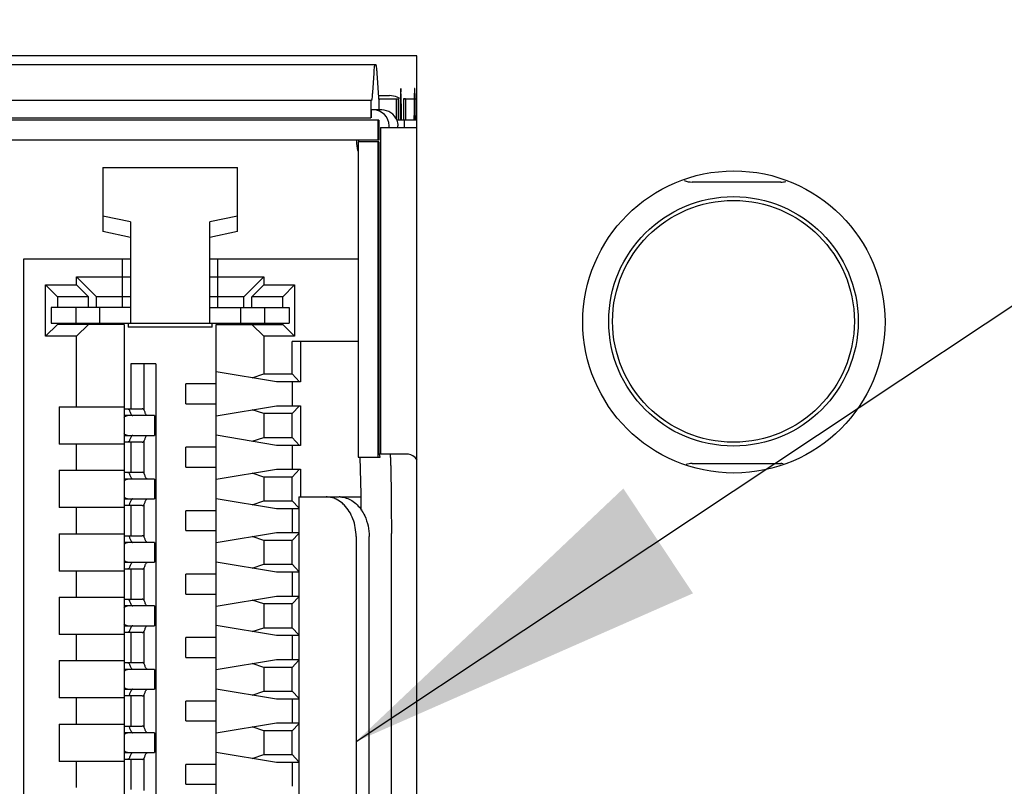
# Model space of a CAD drawing. Header units: inches. Extents: x 0.2 to 16.8, y 0.2 to 10.8.
# Tile 8 of 22: x 8.304 to 8.793, y 4.921 to 5.302. Entities that reach past the tile are written whole.
import ezdxf

# ---------------------------------------------------------------- set-up
doc = ezdxf.new("R2010")
doc.units = ezdxf.units.IN
doc.header["$LTSCALE"] = 0.935
doc.header["$MEASUREMENT"] = 0
doc.layers.get('0').update_dxf_attribs({"linetype": 'CONTINUOUS'})
doc.layers.add('DETAIL', color=7, linetype='CONTINUOUS')
doc.layers.add('DIMENSIONS', color=7, linetype='CONTINUOUS')
doc.styles.get("Standard").update_dxf_attribs({"font": 'txt', "width": 0.8})
doc.dimstyles.new('DIMSTYLE_1', dxfattribs={"dimtxt": 0.125, "dimasz": 0.18, "dimexe": 0.125, "dimexo": 0.0625, "dimgap": 0.03125, "dimtad": 0, "dimtih": 1, "dimtoh": 1, "dimdec": 3, "dimzin": 4, "dimdsep": 46, "dimtxsty": 'STANDARD', "dimblk": '_FILLED', "dimblk1": '_FILLED', "dimblk2": '_FILLED', "dimcen": 0.09, "dimadec": 0, "dimazin": 0, "dimtp": 0.001, "dimtm": 0.001, "dimtfac": 1, "dimtdec": 3, "dimtofl": 0, "dimtmove": 0, "dimatfit": 3, "dimldrblk": '_FILLED', "dimfxl": 1, "dimtolj": 1, "dimtzin": 4, "dimarcsym": 0})
doc.dimstyles.get("Standard").update_dxf_attribs({"dimtxt": 0.125, "dimasz": 0.18, "dimexe": 0.125, "dimexo": 0.0625, "dimgap": 0.09, "dimtad": 0, "dimtih": 1, "dimtoh": 1, "dimdec": 3, "dimzin": 4, "dimdsep": 46, "dimtxsty": 'STANDARD', "dimblk": '_FILLED', "dimblk1": '_FILLED', "dimblk2": '_FILLED', "dimcen": 0.09, "dimadec": 0, "dimazin": 0, "dimtol": 1, "dimtp": 0.01, "dimtm": 0.01, "dimtfac": 1, "dimtdec": 3, "dimtofl": 0, "dimtmove": 0, "dimatfit": 3, "dimldrblk": '_FILLED', "dimfxl": 1, "dimtolj": 1, "dimtzin": 4, "dimarcsym": 0})

# ---------------------------------------------------------------- blocks, each defined once
blk = doc.blocks.new('*D4')
at = {"layer": 'DIMENSIONS', "color": 2, "linetype": 'CONTINUOUS'}
blk.add_line((8.3719356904, 7.9206617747), (7.329683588, 7.9206617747), dxfattribs=at)
at = {"layer": 'DIMENSIONS', "color": 2, "linetype": 'CONTINUOUS', "insert": (7.267183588, 7.9831617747), "char_height": 0.125, "width": 1.425, "attachment_point": 3, "line_spacing_factor": 0.9}
blk.add_mtext('4.943{\\Ftxt.shx;\\W1.000000;\\H0.125000; }[125.55]', dxfattribs=at)
blk = doc.blocks.new('_FILLED')
at = {"color": 0, "linetype": 'BYBLOCK'}
blk.add_solid([(0, 0), (-1, 0.1736111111), (-1, -0.1736111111)], dxfattribs=at)

msp = doc.modelspace()

# ---------------------------------------------------------------- linework, layer by layer
at = {"color": 7, "linetype": 'CONTINUOUS'}
for p, q in [((8.5011356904, 5.283880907), (8.0917356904, 5.283880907)), ((8.5011356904, 4.662080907), (8.5011356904, 5.283880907)), ((8.4808160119, 5.2793206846), (8.1161530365, 5.2793201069)), ((8.4796379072, 5.2751607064), (8.4790193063, 5.2656625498)), ((8.4821489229, 5.2631631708), (8.4813673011, 5.2751626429)), ((8.4823089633, 5.2640366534), (8.4875250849, 5.2640366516)), ((8.4782920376, 5.2616372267), (8.1142558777, 5.2616373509)), ((8.4782920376, 5.2616372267), (8.4782920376, 5.2529758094)), ((8.4822154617, 5.2623633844), (8.4821489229, 5.2631631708)), ((8.4823089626, 5.2619560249), (8.4822154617, 5.2623633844)), ((8.48237285, 5.2621455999), (8.4822338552, 5.2623816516)), ((8.4823089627, 5.2624346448), (8.4918215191, 5.262435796)), ((8.48237285, 5.2621455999), (8.4823089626, 5.2619560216)), ((8.4823917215, 5.2569174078), (8.48237285, 5.2621455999)), ((8.4907908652, 5.2624346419), (8.4907908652, 5.252349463)), ((8.4918215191, 5.262435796), (8.4918215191, 5.2518058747)), ((8.494398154, 5.2624463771), (8.5012691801, 5.2624463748)), ((8.4954288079, 5.2624398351), (8.494398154, 5.2624386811)), ((8.494398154, 5.2624386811), (8.494398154, 5.2518087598)), ((8.4954288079, 5.2624398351), (8.4954288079, 5.2518099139)), ((8.4837074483, 5.2569179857), (8.478615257, 5.2569131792)), ((8.478615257, 5.2529761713), (8.478615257, 5.2569131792)), ((8.1142558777, 5.2529759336), (8.4782920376, 5.2529758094)), ((8.4821700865, 5.2517950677), (8.1294641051, 5.2517947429)), ((8.4817726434, 5.2517946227), (8.4817726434, 5.241952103)), ((8.4821700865, 5.2517950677), (8.4821700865, 5.241952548)), ((8.4872874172, 5.2482396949), (8.4872874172, 5.2490391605)), ((8.5011356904, 5.2518070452), (8.4910268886, 5.2518027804)), ((8.4915802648, 5.2482439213), (8.4915802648, 5.2490439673)), ((8.4948375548, 5.2518070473), (8.4948375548, 5.248240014)), ((8.4830277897, 5.2482393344), (8.5011356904, 5.2482404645)), ((8.4830277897, 5.2482393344), (8.4830277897, 5.0859423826)), ((8.4821700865, 5.241952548), (8.1294641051, 5.2419522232)), ((8.4821700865, 5.2411651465), (8.4719316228, 5.2411647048)), ((8.4719316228, 5.2411647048), (8.4719316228, 5.0844717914)), ((8.4723290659, 5.2411651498), (8.4723290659, 5.2419525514)), ((8.4817726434, 5.2411647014), (8.4817726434, 5.0844717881)), ((8.4821700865, 5.2411651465), (8.4821700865, 5.0859427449)), ((8.3451364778, 5.2283261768), (8.4120656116, 5.2283261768)), ((8.3451364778, 5.2283261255), (8.3451364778, 5.1965189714)), ((8.4120656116, 5.1965189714), (8.4120656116, 5.2283261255)), ((8.6817088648, 5.2211103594), (8.6377058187, 5.2211103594)), ((8.3589160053, 5.2014214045), (8.3451364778, 5.2042733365)), ((8.3589160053, 5.2014214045), (8.3589160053, 5.1510308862)), ((8.4120656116, 5.2042733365), (8.3982860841, 5.2014214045)), ((8.3982860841, 5.1510308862), (8.3982860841, 5.2014214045)), ((8.3589160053, 5.1936670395), (8.3451364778, 5.1965189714)), ((8.4120656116, 5.1965189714), (8.3982860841, 5.1936670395)), ((8.3589160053, 5.1829203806), (8.305766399, 5.1829200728)), ((8.305766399, 5.1829200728), (8.305766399, 4.7498492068)), ((8.3549789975, 5.1589045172), (8.3549789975, 5.1829200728)), ((8.4719316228, 5.1829200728), (8.3982860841, 5.1829203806)), ((8.4022230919, 5.1589045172), (8.4022230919, 5.1829200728)), ((8.3321443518, 5.1740618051), (8.3549789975, 5.1740618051)), ((8.3419868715, 5.1642194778), (8.3321443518, 5.1740618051)), ((8.3321443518, 5.1701247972), (8.3321443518, 5.1740618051)), ((8.3589160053, 5.1738652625), (8.3549789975, 5.1738652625)), ((8.4022230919, 5.1738652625), (8.3982860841, 5.1738652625)), ((8.4022230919, 5.1740618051), (8.4250577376, 5.1740618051)), ((8.4250577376, 5.1740618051), (8.4152152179, 5.1642194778)), ((8.4250577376, 5.1740618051), (8.4250577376, 5.1701247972)), ((8.3167900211, 5.1701247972), (8.3321443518, 5.1701247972)), ((8.3226955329, 5.1642194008), (8.3167900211, 5.1701247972)), ((8.3167900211, 5.1445342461), (8.3167900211, 5.1701247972)), ((8.3321443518, 5.1701247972), (8.3380498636, 5.1642194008)), ((8.4191522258, 5.1642194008), (8.4250577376, 5.1701247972)), ((8.4250577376, 5.1701247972), (8.4404120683, 5.1701247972)), ((8.4345065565, 5.1642194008), (8.4404120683, 5.1701247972)), ((8.4404120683, 5.1701247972), (8.4404120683, 5.1445342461)), ((8.3380498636, 5.1642194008), (8.3226955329, 5.1642194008)), ((8.3226955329, 5.1642194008), (8.3226955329, 5.1589044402)), ((8.3380498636, 5.1589044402), (8.3380498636, 5.1642194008)), ((8.3589160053, 5.1642198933), (8.3419868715, 5.1642194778)), ((8.3419868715, 5.1589045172), (8.3419868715, 5.1642194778)), ((8.4152152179, 5.1642194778), (8.3982860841, 5.1642198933)), ((8.4152152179, 5.1589045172), (8.4152152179, 5.1642194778)), ((8.4345065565, 5.1642194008), (8.4191522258, 5.1642194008)), ((8.4191522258, 5.1589044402), (8.4191522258, 5.1642194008)), ((8.4345065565, 5.1589044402), (8.4345065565, 5.1642194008)), ((8.3587021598, 5.1589049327), (8.3195459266, 5.1589043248)), ((8.3195459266, 5.1589043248), (8.3195459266, 5.151030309)), ((8.331814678, 5.1589043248), (8.331814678, 5.151030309)), ((8.3436257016, 5.1589045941), (8.3436257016, 5.1510305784)), ((8.3982860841, 5.1589049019), (8.4376561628, 5.1589043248)), ((8.4135763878, 5.1589045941), (8.4135763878, 5.1510305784)), ((8.4253874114, 5.1589043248), (8.4253874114, 5.151030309)), ((8.4376561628, 5.1589043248), (8.4376561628, 5.151030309)), ((8.3195459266, 5.151030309), (8.4376561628, 5.151030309)), ((8.3226955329, 5.1510304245), (8.3226955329, 5.1504398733)), ((8.3362782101, 5.150441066), (8.3362782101, 5.1510304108)), ((8.3441522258, 5.1510306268), (8.3441522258, 5.1504412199)), ((8.357734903, 5.1510348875), (8.357734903, 5.149136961)), ((8.3994671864, 5.149136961), (8.3994671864, 5.1510348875)), ((8.4130498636, 5.1504412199), (8.4130498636, 5.1510306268)), ((8.4209238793, 5.1510304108), (8.4209238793, 5.150441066)), ((8.4345065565, 5.1504398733), (8.4345065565, 5.1510304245)), ((8.3226955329, 5.1504398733), (8.3167900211, 5.1445342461)), ((8.355766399, 5.1504402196), (8.3226955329, 5.1504398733)), ((8.3380498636, 5.1504398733), (8.3321443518, 5.1445342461)), ((8.355766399, 5.1504402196), (8.355766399, 4.7823299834)), ((8.3994671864, 5.149136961), (8.357734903, 5.149136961)), ((8.4014356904, 5.1504402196), (8.4345065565, 5.1504398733)), ((8.4014356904, 4.7823299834), (8.4014356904, 5.1504402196)), ((8.4250577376, 5.1445342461), (8.4191522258, 5.1504398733)), ((8.4345065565, 5.1504398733), (8.4404120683, 5.1445342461)), ((8.3321443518, 5.1445342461), (8.3167900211, 5.1445342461)), ((8.3321443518, 5.109494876), (8.3321443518, 5.1445342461)), ((8.4404120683, 5.1445342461), (8.4250577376, 5.1445342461)), ((8.4250577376, 5.1445342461), (8.4250577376, 5.1258334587)), ((8.4719316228, 5.1419751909), (8.439230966, 5.1419751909)), ((8.439230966, 5.1258334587), (8.439230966, 5.1419751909)), ((8.4433648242, 5.1419754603), (8.4433648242, 5.1218967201)), ((8.3714439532, 5.1309562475), (8.3590602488, 5.1309561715)), ((8.3590602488, 5.1309561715), (8.3590602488, 5.1085135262)), ((8.3655102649, 5.1309560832), (8.3655102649, 5.1080594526)), ((8.3714439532, 5.1309562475), (8.3714439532, 4.8018223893)), ((8.4313569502, 5.1218966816), (8.4014356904, 5.1269040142)), ((8.4192997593, 5.1239142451), (8.4250577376, 5.1258334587)), ((8.4250577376, 5.1258334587), (8.439230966, 5.1258334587)), ((8.4433648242, 5.1218967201), (8.4313569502, 5.1218966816)), ((8.442774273, 5.1218966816), (8.439230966, 5.1258334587)), ((8.439230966, 5.1218967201), (8.439230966, 5.1100856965)), ((8.4014356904, 5.1209138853), (8.3864750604, 5.1209147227)), ((8.3864750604, 5.111072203), (8.3864750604, 5.1209147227)), ((8.3234829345, 5.109494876), (8.355766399, 5.1094953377)), ((8.3234829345, 5.109494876), (8.3234829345, 5.090990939)), ((8.355766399, 5.1085136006), (8.3648136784, 5.1085135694)), ((8.3864750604, 5.111072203), (8.4014356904, 5.1110713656)), ((8.4014356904, 5.1050787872), (8.4313569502, 5.110085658)), ((8.4250577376, 5.1061484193), (8.4192997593, 5.1080678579)), ((8.4313569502, 5.110085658), (8.4433648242, 5.1100856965)), ((8.439230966, 5.1061484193), (8.442774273, 5.110085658)), ((8.4433648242, 5.1100856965), (8.4433648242, 5.0904006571)), ((8.3708389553, 5.1051666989), (8.355766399, 5.1051661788)), ((8.3708393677, 5.1051666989), (8.3708393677, 5.0953241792)), ((8.439230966, 5.1061484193), (8.4250577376, 5.1061484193)), ((8.4250577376, 5.1061484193), (8.4250577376, 5.0943373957)), ((8.439230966, 5.0943373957), (8.439230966, 5.1061484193)), ((8.355766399, 5.0953236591), (8.3708389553, 5.0953241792)), ((8.3655102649, 5.0924321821), (8.3655102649, 5.0765633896)), ((8.4313569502, 5.0904006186), (8.4014356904, 5.0954079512)), ((8.4192997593, 5.0924181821), (8.4250577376, 5.0943373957)), ((8.4250577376, 5.0943373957), (8.439230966, 5.0943373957)), ((8.442774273, 5.0904006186), (8.439230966, 5.0943373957)), ((8.355766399, 5.0909914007), (8.3234829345, 5.090990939)), ((8.3321443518, 5.077998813), (8.3321443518, 5.090990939)), ((8.3648136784, 5.0919781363), (8.355766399, 5.0919781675)), ((8.3590602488, 5.0919780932), (8.3590602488, 5.0770174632)), ((8.4014356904, 5.0894178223), (8.3864750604, 5.0894186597)), ((8.3864750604, 5.0795761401), (8.3864750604, 5.0894186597)), ((8.4433648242, 5.0904006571), (8.4313569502, 5.0904006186)), ((8.439230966, 5.0904006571), (8.439230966, 5.0785896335)), ((8.4719316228, 5.0844717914), (8.4827954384, 5.0844729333)), ((8.4733650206, 5.0660999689), (8.4729544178, 5.0844729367)), ((8.4969976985, 5.0859432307), (8.4821700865, 5.0859427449)), ((8.4827954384, 5.0844729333), (8.4826094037, 5.0859432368)), ((8.3234829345, 5.077998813), (8.355766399, 5.0779992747)), ((8.3234829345, 5.077998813), (8.3234829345, 5.059494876)), ((8.3864750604, 5.0795761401), (8.4014356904, 5.0795753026)), ((8.4014356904, 5.0735827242), (8.4313569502, 5.078589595)), ((8.4313569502, 5.078589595), (8.4433648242, 5.0785896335)), ((8.439230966, 5.0746523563), (8.442774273, 5.078589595)), ((8.4433648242, 5.0785896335), (8.4433648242, 5.0647879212)), ((8.6377058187, 5.0813648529), (8.6817088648, 5.0813648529)), ((8.355766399, 5.0770175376), (8.3648136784, 5.0770175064)), ((8.3708389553, 5.0736706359), (8.355766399, 5.0736701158)), ((8.3708393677, 5.0736706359), (8.3708393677, 5.0638281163)), ((8.4250577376, 5.0746523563), (8.4192997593, 5.0765717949)), ((8.439230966, 5.0746523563), (8.4250577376, 5.0746523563)), ((8.4250577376, 5.0746523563), (8.4250577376, 5.0628413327)), ((8.439230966, 5.0628413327), (8.439230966, 5.0746523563)), ((8.355766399, 5.0638275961), (8.3708389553, 5.0638281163)), ((8.4313569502, 5.0589045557), (8.4014356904, 5.0639118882)), ((8.4424204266, 5.0647880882), (8.4424204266, 4.8679376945)), ((8.442421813, 5.0647880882), (8.4625635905, 5.0647876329)), ((8.4630377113, 5.0647892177), (8.4733744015, 5.0647902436)), ((8.473376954, 5.0648511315), (8.4733650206, 5.0660999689)), ((8.355766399, 5.0594953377), (8.3234829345, 5.059494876)), ((8.3321443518, 5.04650275), (8.3321443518, 5.059494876)), ((8.3648136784, 5.0604820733), (8.355766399, 5.0604821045)), ((8.3590602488, 5.0604820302), (8.3590602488, 5.0455214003)), ((8.3655102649, 5.0609361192), (8.3655102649, 5.0450673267)), ((8.4192997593, 5.0609221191), (8.4250577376, 5.0628413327)), ((8.4250577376, 5.0628413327), (8.439230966, 5.0628413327)), ((8.4424204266, 5.0589045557), (8.4313569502, 5.0589045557)), ((8.4424204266, 5.0592976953), (8.439230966, 5.0628413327)), ((8.439230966, 5.0589045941), (8.439230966, 5.0470935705)), ((8.4014356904, 5.0579217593), (8.3864750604, 5.0579225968)), ((8.3864750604, 5.0480800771), (8.3864750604, 5.0579225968)), ((8.3234829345, 5.04650275), (8.355766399, 5.0465032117)), ((8.3234829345, 5.04650275), (8.3234829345, 5.027998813)), ((8.355766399, 5.0455214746), (8.3648136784, 5.0455214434)), ((8.3864750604, 5.0480800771), (8.4014356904, 5.0480792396)), ((8.4014356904, 5.0420866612), (8.4313569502, 5.047093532)), ((8.4250577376, 5.0431562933), (8.4192997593, 5.045075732)), ((8.4313569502, 5.047093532), (8.4424204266, 5.047093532)), ((8.439230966, 5.0431562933), (8.4424204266, 5.0467003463)), ((8.4709088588, 5.0451021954), (8.4709088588, 4.8876218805)), ((8.477384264, 4.8876220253), (8.477384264, 5.0451023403)), ((8.488413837, 4.8861525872), (8.488413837, 5.0465739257)), ((8.3708389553, 5.042174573), (8.355766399, 5.0421740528)), ((8.3708393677, 5.042174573), (8.3708393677, 5.0323320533)), ((8.439230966, 5.0431562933), (8.4250577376, 5.0431562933)), ((8.4250577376, 5.0431562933), (8.4250577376, 5.0313452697)), ((8.439230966, 5.0313452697), (8.439230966, 5.0431562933)), ((8.355766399, 5.0323315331), (8.3708389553, 5.0323320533)), ((8.3648136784, 5.0289860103), (8.355766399, 5.0289860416)), ((8.3590602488, 5.0289859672), (8.3590602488, 5.0140253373)), ((8.3655102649, 5.0294400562), (8.3655102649, 5.0135712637)), ((8.4313569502, 5.0274084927), (8.4014356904, 5.0324158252)), ((8.4192997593, 5.0294260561), (8.4250577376, 5.0313452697)), ((8.4250577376, 5.0313452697), (8.439230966, 5.0313452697)), ((8.4424204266, 5.0278016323), (8.439230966, 5.0313452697)), ((8.355766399, 5.0279992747), (8.3234829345, 5.027998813)), ((8.3321443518, 5.015006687), (8.3321443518, 5.027998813)), ((8.4014356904, 5.0264256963), (8.3864750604, 5.0264265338)), ((8.3864750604, 5.0165840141), (8.3864750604, 5.0264265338)), ((8.4424204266, 5.0274084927), (8.4313569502, 5.0274084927)), ((8.439230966, 5.0274085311), (8.439230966, 5.0155975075)), ((8.3234829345, 5.015006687), (8.355766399, 5.0150071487)), ((8.3234829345, 5.015006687), (8.3234829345, 4.99650275)), ((8.3864750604, 5.0165840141), (8.4014356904, 5.0165831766)), ((8.4014356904, 5.0105905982), (8.4313569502, 5.0155974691)), ((8.4313569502, 5.0155974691), (8.4424204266, 5.0155974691)), ((8.439230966, 5.0116602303), (8.4424204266, 5.0152042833)), ((8.355766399, 5.0140254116), (8.3648136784, 5.0140253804)), ((8.3708389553, 5.01067851), (8.355766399, 5.0106779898)), ((8.3708393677, 5.01067851), (8.3708393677, 5.0008359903)), ((8.4250577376, 5.0116602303), (8.4192997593, 5.013579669)), ((8.439230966, 5.0116602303), (8.4250577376, 5.0116602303)), ((8.4250577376, 5.0116602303), (8.4250577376, 4.9998492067)), ((8.439230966, 4.9998492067), (8.439230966, 5.0116602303)), ((8.355766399, 5.0008354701), (8.3708389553, 5.0008359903)), ((8.4313569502, 4.9959124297), (8.4014356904, 5.0009197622)), ((8.4192997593, 4.9979299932), (8.4250577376, 4.9998492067)), ((8.4250577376, 4.9998492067), (8.439230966, 4.9998492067)), ((8.4424204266, 4.9963055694), (8.439230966, 4.9998492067)), ((8.355766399, 4.9965032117), (8.3234829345, 4.99650275)), ((8.3321443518, 4.983510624), (8.3321443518, 4.99650275)), ((8.3648136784, 4.9974899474), (8.355766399, 4.9974899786)), ((8.3590602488, 4.9974899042), (8.3590602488, 4.9825292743)), ((8.3655102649, 4.9979439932), (8.3655102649, 4.9820752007)), ((8.4014356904, 4.9949296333), (8.3864750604, 4.9949304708)), ((8.3864750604, 4.9850879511), (8.3864750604, 4.9949304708)), ((8.4424204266, 4.9959124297), (8.4313569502, 4.9959124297)), ((8.439230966, 4.9959124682), (8.439230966, 4.9841014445)), ((8.3864750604, 4.9850879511), (8.4014356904, 4.9850871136)), ((8.3234829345, 4.983510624), (8.355766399, 4.9835110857)), ((8.3234829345, 4.983510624), (8.3234829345, 4.965006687)), ((8.355766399, 4.9825293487), (8.3648136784, 4.9825293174)), ((8.4014356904, 4.9790945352), (8.4313569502, 4.9841014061)), ((8.4250577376, 4.9801641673), (8.4192997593, 4.982083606)), ((8.439230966, 4.9801641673), (8.4250577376, 4.9801641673)), ((8.4250577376, 4.9801641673), (8.4250577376, 4.9683531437)), ((8.4313569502, 4.9841014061), (8.4424204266, 4.9841014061)), ((8.439230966, 4.9801641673), (8.4424204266, 4.9837082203)), ((8.439230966, 4.9683531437), (8.439230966, 4.9801641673)), ((8.3708389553, 4.979182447), (8.355766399, 4.9791819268)), ((8.3708393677, 4.979182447), (8.3708393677, 4.9693399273)), ((8.355766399, 4.9693394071), (8.3708389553, 4.9693399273)), ((8.3648136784, 4.9659938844), (8.355766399, 4.9659939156)), ((8.3590602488, 4.9659938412), (8.3590602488, 4.9510332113)), ((8.3655102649, 4.9664479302), (8.3655102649, 4.9505791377)), ((8.4313569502, 4.9644163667), (8.4014356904, 4.9694236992)), ((8.4192997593, 4.9664339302), (8.4250577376, 4.9683531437)), ((8.4250577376, 4.9683531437), (8.439230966, 4.9683531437)), ((8.4424204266, 4.9648095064), (8.439230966, 4.9683531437)), ((8.355766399, 4.9650071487), (8.3234829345, 4.965006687)), ((8.3321443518, 4.9520145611), (8.3321443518, 4.965006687)), ((8.4014356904, 4.9634335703), (8.3864750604, 4.9634344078)), ((8.3864750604, 4.9535918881), (8.3864750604, 4.9634344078)), ((8.4424204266, 4.9644163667), (8.4313569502, 4.9644163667)), ((8.439230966, 4.9644164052), (8.439230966, 4.9526053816)), ((8.3234829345, 4.9520145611), (8.355766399, 4.9520150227)), ((8.3234829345, 4.9520145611), (8.3234829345, 4.933510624)), ((8.355766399, 4.9510332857), (8.3648136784, 4.9510332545)), ((8.3864750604, 4.9535918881), (8.4014356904, 4.9535910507)), ((8.4014356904, 4.9475984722), (8.4313569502, 4.9526053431)), ((8.4250577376, 4.9486681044), (8.4192997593, 4.950587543)), ((8.4313569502, 4.9526053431), (8.4424204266, 4.9526053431)), ((8.439230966, 4.9486681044), (8.4424204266, 4.9522121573)), ((8.3708389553, 4.947686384), (8.355766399, 4.9476858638)), ((8.3708393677, 4.947686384), (8.3708393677, 4.9378438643)), ((8.439230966, 4.9486681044), (8.4250577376, 4.9486681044)), ((8.4250577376, 4.9486681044), (8.4250577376, 4.9368570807)), ((8.439230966, 4.9368570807), (8.439230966, 4.9486681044)), ((8.355766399, 4.9378433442), (8.3708389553, 4.9378438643)), ((8.4313569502, 4.9329203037), (8.4014356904, 4.9379276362)), ((8.4192997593, 4.9349378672), (8.4250577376, 4.9368570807)), ((8.4250577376, 4.9368570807), (8.439230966, 4.9368570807)), ((8.4424204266, 4.9333134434), (8.439230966, 4.9368570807)), ((8.355766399, 4.9335110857), (8.3234829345, 4.933510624)), ((8.3321443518, 4.9205184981), (8.3321443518, 4.933510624)), ((8.3648136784, 4.9344978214), (8.355766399, 4.9344978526)), ((8.3590602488, 4.9344977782), (8.3590602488, 4.9195371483)), ((8.3655102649, 4.9349518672), (8.3655102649, 4.9190830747)), ((8.4014356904, 4.9319375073), (8.3864750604, 4.9319383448)), ((8.3864750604, 4.9220958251), (8.3864750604, 4.9319383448)), ((8.4424204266, 4.9329203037), (8.4313569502, 4.9329203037)), ((8.439230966, 4.9329203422), (8.439230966, 4.9211093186)), ((8.3864750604, 4.9220958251), (8.4014356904, 4.9220949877))]:
    msp.add_line(p, q, dxfattribs=at)
at = {"color": 4, "linetype": 'CONTINUOUS'}
for p, q in [((8.4930871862, 5.2675145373), (8.4928367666, 5.2603914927)), ((8.4934183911, 5.2575936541), (8.4931324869, 5.267514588)), ((8.4928367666, 5.2603914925), (8.492801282, 5.2575929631)), ((8.4927937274, 5.2568432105), (8.4927594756, 5.2518055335)), ((8.492801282, 5.2575929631), (8.4927937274, 5.2568432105)), ((8.4934259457, 5.2568439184), (8.4934183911, 5.2575936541)), ((8.4934505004, 5.2536838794), (8.4934259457, 5.2568439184)), ((8.4934601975, 5.2518063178), (8.4934505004, 5.2536838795)), ((8.4996647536, 5.2568509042), (8.4996305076, 5.2518145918)), ((8.5003312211, 5.2518146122), (8.5002969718, 5.2568516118))]:
    msp.add_line(p, q, dxfattribs=at)
at = {"color": 7, "linetype": 'CONTINUOUS'}
for centre, radius in [((8.6584356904, 5.1516617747), 0.075), ((8.6582123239, 5.1519694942), 0.0619232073), ((8.6582123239, 5.1519694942), 0.06)]:
    msp.add_circle(centre, radius, dxfattribs=at)
for centre, radius, start, end in [((8.4875421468, 5.2542330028), 0.0097997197, 58.5159639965, 67.3236714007), ((8.4794135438, 5.2490393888), 0.0078738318, 359.9983385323, 89.9923088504), ((8.4837062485, 5.2490443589), 0.0078736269, 20.6461230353, 89.9912693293), ((8.4889224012, 5.2416499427), 0.0178135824, 180.043493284, 196.5469612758), ((8.4560853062, 5.0536918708), 0.0110956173, 87.5360926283, 89.9903145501), ((8.4625612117, 5.0537153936), 0.0110722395, 87.5334780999, 89.9876902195), ((6.6632377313, 5.0484919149), 1.8102131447, 0.3080381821, 0.5177991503)]:
    msp.add_arc(centre, radius, start, end, dxfattribs=at)
for centre, major_axis, ratio, start_param, end_param in [((8.637708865, 5.2311118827), (0.0070732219, 0.0070732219), 0.9996954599, -2.76280334, -2.3563467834), ((8.6817058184, 5.2311118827), (-0.0070732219, 0.0070732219), 0.9996954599, -3.9268385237, -3.6727129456), ((8.4969976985, 5.046573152), (2.341e-07, 0.0393700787), 0.2832839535, -0.383256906, 2.09937e-05), ((8.637708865, 5.0713633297), (0.0070732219, -0.0070732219), 0.9996954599, 2.3563467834, 2.6618653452), ((8.6817058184, 5.0713633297), (0.0070732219, 0.0070732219), 0.9996954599, 0.672160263, 0.7852458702)]:
    msp.add_ellipse(centre, major_axis=major_axis, ratio=ratio, start_param=start_param, end_param=end_param, dxfattribs=at)
for points, knots in [([(8.4801891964, 5.2793199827), (8.4801573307, 5.279319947), (8.4800906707, 5.2792135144), (8.4800387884, 5.2790241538), (8.479968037, 5.2786882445), (8.4798701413, 5.2779986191), (8.4797518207, 5.2768040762), (8.4796773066, 5.2757656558), (8.4796379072, 5.2751607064)], [0, 0, 0, 0, 0.022619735, 0.0718451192, 0.150814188, 0.2600657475, 0.5696700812, 1, 1, 1, 1]), ([(8.4813673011, 5.2751626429), (8.4813279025, 5.2757674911), (8.4812533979, 5.2768057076), (8.4811350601, 5.2779999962), (8.4810371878, 5.2786894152), (8.4809663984, 5.2790251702), (8.4809145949, 5.2792143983), (8.480847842, 5.2793207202), (8.4808160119, 5.2793206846)], [0, 0, 0, 0, 0.4303771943, 0.7399946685, 0.8492401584, 0.9281950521, 0.9773992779, 1, 1, 1, 1]), ([(8.4790193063, 5.2656625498), (8.4789811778, 5.2650771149), (8.4789090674, 5.2640721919), (8.4787945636, 5.2629161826), (8.4786998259, 5.2622488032), (8.4786313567, 5.2619237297), (8.4785811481, 5.2617404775), (8.4785166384, 5.2616374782), (8.4784858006, 5.2616374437)], [0, 0, 0, 0, 0.4303299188, 0.7399342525, 0.849185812, 0.9281548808, 0.977380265, 1, 1, 1, 1]), ([(8.3574626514, 5.1085135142), (8.3575934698, 5.1085135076), (8.3578880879, 5.1084113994), (8.3582452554, 5.1080422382), (8.3585598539, 5.1074917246), (8.3587223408, 5.1070517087), (8.3587982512, 5.1068060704)], [0, 0, 0, 0, 0.1718117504, 0.3863897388, 0.6623344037, 1, 1, 1, 1]), ([(8.3661492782, 5.1068061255), (8.3660733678, 5.1070517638), (8.3659108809, 5.1074917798), (8.3655962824, 5.1080422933), (8.3652391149, 5.1084114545), (8.3649444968, 5.1085135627), (8.3648136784, 5.1085135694)], [0, 0, 0, 0, 0.3376655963, 0.6136102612, 0.8281882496, 1, 1, 1, 1]), ([(8.355766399, 5.1042861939), (8.3559896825, 5.1045470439), (8.3564853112, 5.1049855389), (8.3571355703, 5.1051661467), (8.3574368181, 5.1051661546)], [0, 0, 0, 0, 0.5326672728, 1, 1, 1, 1]), ([(8.3587982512, 5.1068060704), (8.3588711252, 5.1065702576), (8.3590271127, 5.1061478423), (8.3593291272, 5.1056193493), (8.359672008, 5.1052649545), (8.3599548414, 5.1051669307), (8.360080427, 5.1051669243)], [0, 0, 0, 0, 0.3376655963, 0.6136102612, 0.8281882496, 1, 1, 1, 1]), ([(8.367431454, 5.1051669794), (8.3673058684, 5.1051669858), (8.367023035, 5.1052650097), (8.3666801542, 5.1056194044), (8.3663781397, 5.1061478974), (8.3662221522, 5.1065703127), (8.3661492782, 5.1068061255)], [0, 0, 0, 0, 0.1718117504, 0.3863897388, 0.6623344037, 1, 1, 1, 1]), ([(8.3574368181, 5.0953236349), (8.3571355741, 5.095323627), (8.3564853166, 5.0955041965), (8.3559896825, 5.0959426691), (8.355766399, 5.0962035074)], [0, 0, 0, 0, 0.4673360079, 1, 1, 1, 1]), ([(8.3587982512, 5.093685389), (8.3587223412, 5.0934397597), (8.3585598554, 5.0929997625), (8.3582452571, 5.0924492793), (8.3578880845, 5.0920801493), (8.3575934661, 5.0919780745), (8.3574626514, 5.0919780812)], [0, 0, 0, 0, 0.3376674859, 0.6136106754, 0.8281862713, 1, 1, 1, 1]), ([(8.360080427, 5.0953244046), (8.359954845, 5.095324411), (8.3596720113, 5.0952264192), (8.3593291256, 5.0948720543), (8.3590271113, 5.0943435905), (8.3588711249, 5.0939211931), (8.3587982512, 5.093685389)], [0, 0, 0, 0, 0.1718137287, 0.3863893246, 0.6623325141, 1, 1, 1, 1]), ([(8.3648136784, 5.0919781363), (8.3649444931, 5.0919781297), (8.3652391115, 5.0920802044), (8.3655962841, 5.0924493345), (8.3659108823, 5.0929998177), (8.3660733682, 5.0934398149), (8.3661492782, 5.0936854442)], [0, 0, 0, 0, 0.1718137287, 0.3863893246, 0.6623325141, 1, 1, 1, 1]), ([(8.3661492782, 5.0936854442), (8.3662221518, 5.0939212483), (8.3663781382, 5.0943436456), (8.3666801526, 5.0948721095), (8.3670230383, 5.0952264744), (8.3673058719, 5.0953244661), (8.367431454, 5.0953244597)], [0, 0, 0, 0, 0.3376674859, 0.6136106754, 0.8281862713, 1, 1, 1, 1]), ([(8.4877285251, 5.0859432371), (8.4877483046, 5.0859432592), (8.4877745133, 5.0858524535), (8.4878025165, 5.0857260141), (8.487834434, 5.0854725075), (8.4878823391, 5.0849712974), (8.4879374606, 5.0841021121), (8.4879984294, 5.0828009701), (8.4880575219, 5.0811498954), (8.4881140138, 5.0791684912), (8.4881671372, 5.0768733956), (8.488235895, 5.073253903), (8.4883066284, 5.0681362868), (8.4883677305, 5.061424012), (8.4884053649, 5.0541438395), (8.488413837, 5.0491291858), (8.488413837, 5.0465739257)], [0, 0, 0, 0, 0.0015062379, 0.0053062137, 0.0114940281, 0.020055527, 0.0441817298, 0.0774115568, 0.1194342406, 0.1699196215, 0.2283836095, 0.2942460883, 0.4456006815, 0.6181286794, 0.8054140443, 1, 1, 1, 1]), ([(8.355766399, 5.0727901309), (8.3559896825, 5.073050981), (8.3564853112, 5.0734894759), (8.3571355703, 5.0736700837), (8.3574368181, 5.0736700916)], [0, 0, 0, 0, 0.5326672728, 1, 1, 1, 1]), ([(8.3574626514, 5.0770174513), (8.3575934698, 5.0770174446), (8.3578880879, 5.0769153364), (8.3582452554, 5.0765461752), (8.3585598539, 5.0759956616), (8.3587223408, 5.0755556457), (8.3587982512, 5.0753100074)], [0, 0, 0, 0, 0.1718117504, 0.3863897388, 0.6623344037, 1, 1, 1, 1]), ([(8.3587982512, 5.0753100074), (8.3588711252, 5.0750741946), (8.3590271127, 5.0746517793), (8.3593291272, 5.0741232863), (8.359672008, 5.0737688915), (8.3599548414, 5.0736708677), (8.360080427, 5.0736708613)], [0, 0, 0, 0, 0.3376655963, 0.6136102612, 0.8281882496, 1, 1, 1, 1]), ([(8.3661492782, 5.0753100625), (8.3660733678, 5.0755557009), (8.3659108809, 5.0759957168), (8.3655962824, 5.0765462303), (8.3652391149, 5.0769153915), (8.3649444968, 5.0770174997), (8.3648136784, 5.0770175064)], [0, 0, 0, 0, 0.3376655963, 0.6136102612, 0.8281882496, 1, 1, 1, 1]), ([(8.367431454, 5.0736709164), (8.3673058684, 5.0736709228), (8.367023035, 5.0737689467), (8.3666801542, 5.0741233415), (8.3663781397, 5.0746518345), (8.3662221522, 5.0750742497), (8.3661492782, 5.0753100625)], [0, 0, 0, 0, 0.1718117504, 0.3863897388, 0.6623344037, 1, 1, 1, 1]), ([(8.3574368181, 5.0638275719), (8.3571355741, 5.063827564), (8.3564853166, 5.0640081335), (8.3559896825, 5.0644466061), (8.355766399, 5.0647074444)], [0, 0, 0, 0, 0.4673360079, 1, 1, 1, 1]), ([(8.360080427, 5.0638283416), (8.359954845, 5.063828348), (8.3596720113, 5.0637303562), (8.3593291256, 5.0633759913), (8.3590271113, 5.0628475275), (8.3588711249, 5.0624251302), (8.3587982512, 5.062189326)], [0, 0, 0, 0, 0.1718137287, 0.3863893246, 0.6623325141, 1, 1, 1, 1]), ([(8.3661492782, 5.0621893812), (8.3662221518, 5.0624251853), (8.3663781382, 5.0628475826), (8.3666801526, 5.0633760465), (8.3670230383, 5.0637304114), (8.3673058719, 5.0638284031), (8.367431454, 5.0638283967)], [0, 0, 0, 0, 0.3376674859, 0.6136106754, 0.8281862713, 1, 1, 1, 1]), ([(8.4610406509, 5.0636544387), (8.4606838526, 5.0638223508), (8.459256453, 5.0644141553), (8.4577115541, 5.064727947), (8.4565623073, 5.0647772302)], [0, 0, 0, 0, 0.2552924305, 1, 1, 1, 1]), ([(8.4650335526, 5.0607954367), (8.4647345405, 5.0610962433), (8.4635322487, 5.0622140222), (8.4621421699, 5.0631360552), (8.4610406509, 5.0636544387)], [0, 0, 0, 0, 0.2583781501, 1, 1, 1, 1]), ([(8.4630377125, 5.0647773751), (8.4650448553, 5.0646913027), (8.4692611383, 5.0632913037), (8.4722944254, 5.0601508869), (8.4735443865, 5.0583199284)], [0, 0, 0, 0, 0.4753959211, 1, 1, 1, 1]), ([(8.3587982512, 5.062189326), (8.3587223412, 5.0619436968), (8.3585598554, 5.0615036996), (8.3582452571, 5.0609532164), (8.3578880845, 5.0605840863), (8.3575934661, 5.0604820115), (8.3574626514, 5.0604820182)], [0, 0, 0, 0, 0.3376674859, 0.6136106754, 0.8281862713, 1, 1, 1, 1]), ([(8.3648136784, 5.0604820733), (8.3649444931, 5.0604820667), (8.3652391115, 5.0605841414), (8.3655962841, 5.0609532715), (8.3659108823, 5.0615037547), (8.3660733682, 5.0619437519), (8.3661492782, 5.0621893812)], [0, 0, 0, 0, 0.1718137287, 0.3863893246, 0.6623325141, 1, 1, 1, 1]), ([(8.4709088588, 5.0451021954), (8.4709088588, 5.0480687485), (8.4699576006, 5.0538033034), (8.4669531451, 5.0588643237), (8.4650335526, 5.0607954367)], [0, 0, 0, 0, 0.5214152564, 1, 1, 1, 1]), ([(8.4735443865, 5.0583199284), (8.4741688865, 5.0574051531), (8.4764421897, 5.0533580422), (8.477384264, 5.0486217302), (8.477384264, 5.0451023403)], [0, 0, 0, 0, 0.2393807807, 1, 1, 1, 1]), ([(8.3574626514, 5.0455213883), (8.3575934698, 5.0455213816), (8.3578880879, 5.0454192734), (8.3582452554, 5.0450501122), (8.3585598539, 5.0444995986), (8.3587223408, 5.0440595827), (8.3587982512, 5.0438139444)], [0, 0, 0, 0, 0.1718117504, 0.3863897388, 0.6623344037, 1, 1, 1, 1]), ([(8.3587982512, 5.0438139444), (8.3588711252, 5.0435781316), (8.3590271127, 5.0431557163), (8.3593291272, 5.0426272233), (8.359672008, 5.0422728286), (8.3599548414, 5.0421748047), (8.360080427, 5.0421747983)], [0, 0, 0, 0, 0.3376655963, 0.6136102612, 0.8281882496, 1, 1, 1, 1]), ([(8.3661492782, 5.0438139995), (8.3660733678, 5.0440596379), (8.3659108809, 5.0444996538), (8.3655962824, 5.0450501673), (8.3652391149, 5.0454193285), (8.3649444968, 5.0455214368), (8.3648136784, 5.0455214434)], [0, 0, 0, 0, 0.3376655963, 0.6136102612, 0.8281882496, 1, 1, 1, 1]), ([(8.367431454, 5.0421748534), (8.3673058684, 5.0421748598), (8.367023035, 5.0422728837), (8.3666801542, 5.0426272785), (8.3663781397, 5.0431557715), (8.3662221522, 5.0435781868), (8.3661492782, 5.0438139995)], [0, 0, 0, 0, 0.1718117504, 0.3863897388, 0.6623344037, 1, 1, 1, 1]), ([(8.355766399, 5.0412940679), (8.3559896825, 5.041554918), (8.3564853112, 5.0419934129), (8.3571355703, 5.0421740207), (8.3574368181, 5.0421740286)], [0, 0, 0, 0, 0.5326672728, 1, 1, 1, 1]), ([(8.3574368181, 5.032331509), (8.3571355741, 5.032331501), (8.3564853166, 5.0325120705), (8.3559896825, 5.0329505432), (8.355766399, 5.0332113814)], [0, 0, 0, 0, 0.4673360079, 1, 1, 1, 1]), ([(8.3587982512, 5.0306932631), (8.3587223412, 5.0304476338), (8.3585598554, 5.0300076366), (8.3582452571, 5.0294571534), (8.3578880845, 5.0290880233), (8.3575934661, 5.0289859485), (8.3574626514, 5.0289859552)], [0, 0, 0, 0, 0.3376674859, 0.6136106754, 0.8281862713, 1, 1, 1, 1]), ([(8.360080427, 5.0323322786), (8.359954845, 5.032332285), (8.3596720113, 5.0322342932), (8.3593291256, 5.0318799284), (8.3590271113, 5.0313514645), (8.3588711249, 5.0309290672), (8.3587982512, 5.0306932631)], [0, 0, 0, 0, 0.1718137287, 0.3863893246, 0.6623325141, 1, 1, 1, 1]), ([(8.3648136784, 5.0289860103), (8.3649444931, 5.0289860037), (8.3652391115, 5.0290880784), (8.3655962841, 5.0294572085), (8.3659108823, 5.0300076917), (8.3660733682, 5.0304476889), (8.3661492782, 5.0306933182)], [0, 0, 0, 0, 0.1718137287, 0.3863893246, 0.6623325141, 1, 1, 1, 1]), ([(8.3661492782, 5.0306933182), (8.3662221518, 5.0309291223), (8.3663781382, 5.0313515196), (8.3666801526, 5.0318799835), (8.3670230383, 5.0322343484), (8.3673058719, 5.0323323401), (8.367431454, 5.0323323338)], [0, 0, 0, 0, 0.3376674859, 0.6136106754, 0.8281862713, 1, 1, 1, 1]), ([(8.355766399, 5.009798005), (8.3559896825, 5.010058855), (8.3564853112, 5.0104973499), (8.3571355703, 5.0106779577), (8.3574368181, 5.0106779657)], [0, 0, 0, 0, 0.5326672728, 1, 1, 1, 1]), ([(8.3574626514, 5.0140253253), (8.3575934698, 5.0140253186), (8.3578880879, 5.0139232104), (8.3582452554, 5.0135540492), (8.3585598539, 5.0130035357), (8.3587223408, 5.0125635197), (8.3587982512, 5.0123178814)], [0, 0, 0, 0, 0.1718117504, 0.3863897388, 0.6623344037, 1, 1, 1, 1]), ([(8.3587982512, 5.0123178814), (8.3588711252, 5.0120820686), (8.3590271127, 5.0116596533), (8.3593291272, 5.0111311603), (8.359672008, 5.0107767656), (8.3599548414, 5.0106787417), (8.360080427, 5.0106787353)], [0, 0, 0, 0, 0.3376655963, 0.6136102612, 0.8281882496, 1, 1, 1, 1]), ([(8.3661492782, 5.0123179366), (8.3660733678, 5.0125635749), (8.3659108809, 5.0130035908), (8.3655962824, 5.0135541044), (8.3652391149, 5.0139232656), (8.3649444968, 5.0140253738), (8.3648136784, 5.0140253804)], [0, 0, 0, 0, 0.3376655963, 0.6136102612, 0.8281882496, 1, 1, 1, 1]), ([(8.367431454, 5.0106787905), (8.3673058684, 5.0106787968), (8.367023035, 5.0107768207), (8.3666801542, 5.0111312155), (8.3663781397, 5.0116597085), (8.3662221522, 5.0120821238), (8.3661492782, 5.0123179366)], [0, 0, 0, 0, 0.1718117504, 0.3863897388, 0.6623344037, 1, 1, 1, 1]), ([(8.3574368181, 5.000835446), (8.3571355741, 5.000835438), (8.3564853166, 5.0010160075), (8.3559896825, 5.0014544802), (8.355766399, 5.0017153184)], [0, 0, 0, 0, 0.4673360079, 1, 1, 1, 1]), ([(8.360080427, 5.0008362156), (8.359954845, 5.000836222), (8.3596720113, 5.0007382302), (8.3593291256, 5.0003838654), (8.3590271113, 4.9998554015), (8.3588711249, 4.9994330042), (8.3587982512, 4.9991972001)], [0, 0, 0, 0, 0.1718137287, 0.3863893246, 0.6623325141, 1, 1, 1, 1]), ([(8.3661492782, 4.9991972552), (8.3662221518, 4.9994330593), (8.3663781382, 4.9998554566), (8.3666801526, 5.0003839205), (8.3670230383, 5.0007382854), (8.3673058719, 5.0008362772), (8.367431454, 5.0008362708)], [0, 0, 0, 0, 0.3376674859, 0.6136106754, 0.8281862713, 1, 1, 1, 1]), ([(8.3587982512, 4.9991972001), (8.3587223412, 4.9989515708), (8.3585598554, 4.9985115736), (8.3582452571, 4.9979610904), (8.3578880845, 4.9975919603), (8.3575934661, 4.9974898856), (8.3574626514, 4.9974898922)], [0, 0, 0, 0, 0.3376674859, 0.6136106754, 0.8281862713, 1, 1, 1, 1]), ([(8.3648136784, 4.9974899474), (8.3649444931, 4.9974899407), (8.3652391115, 4.9975920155), (8.3655962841, 4.9979611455), (8.3659108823, 4.9985116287), (8.3660733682, 4.9989516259), (8.3661492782, 4.9991972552)], [0, 0, 0, 0, 0.1718137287, 0.3863893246, 0.6623325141, 1, 1, 1, 1]), ([(8.3574626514, 4.9825292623), (8.3575934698, 4.9825292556), (8.3578880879, 4.9824271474), (8.3582452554, 4.9820579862), (8.3585598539, 4.9815074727), (8.3587223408, 4.9810674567), (8.3587982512, 4.9808218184)], [0, 0, 0, 0, 0.1718117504, 0.3863897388, 0.6623344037, 1, 1, 1, 1]), ([(8.3587982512, 4.9808218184), (8.3588711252, 4.9805860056), (8.3590271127, 4.9801635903), (8.3593291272, 4.9796350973), (8.359672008, 4.9792807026), (8.3599548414, 4.9791826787), (8.360080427, 4.9791826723)], [0, 0, 0, 0, 0.3376655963, 0.6136102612, 0.8281882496, 1, 1, 1, 1]), ([(8.3661492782, 4.9808218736), (8.3660733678, 4.9810675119), (8.3659108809, 4.9815075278), (8.3655962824, 4.9820580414), (8.3652391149, 4.9824272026), (8.3649444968, 4.9825293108), (8.3648136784, 4.9825293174)], [0, 0, 0, 0, 0.3376655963, 0.6136102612, 0.8281882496, 1, 1, 1, 1]), ([(8.367431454, 4.9791827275), (8.3673058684, 4.9791827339), (8.367023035, 4.9792807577), (8.3666801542, 4.9796351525), (8.3663781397, 4.9801636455), (8.3662221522, 4.9805860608), (8.3661492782, 4.9808218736)], [0, 0, 0, 0, 0.1718117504, 0.3863897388, 0.6623344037, 1, 1, 1, 1]), ([(8.355766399, 4.978301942), (8.3559896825, 4.978562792), (8.3564853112, 4.9790012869), (8.3571355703, 4.9791818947), (8.3574368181, 4.9791819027)], [0, 0, 0, 0, 0.5326672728, 1, 1, 1, 1]), ([(8.3574368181, 4.969339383), (8.3571355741, 4.969339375), (8.3564853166, 4.9695199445), (8.3559896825, 4.9699584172), (8.355766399, 4.9702192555)], [0, 0, 0, 0, 0.4673360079, 1, 1, 1, 1]), ([(8.3587982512, 4.9677011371), (8.3587223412, 4.9674555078), (8.3585598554, 4.9670155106), (8.3582452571, 4.9664650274), (8.3578880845, 4.9660958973), (8.3575934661, 4.9659938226), (8.3574626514, 4.9659938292)], [0, 0, 0, 0, 0.3376674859, 0.6136106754, 0.8281862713, 1, 1, 1, 1]), ([(8.360080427, 4.9693401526), (8.359954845, 4.969340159), (8.3596720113, 4.9692421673), (8.3593291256, 4.9688878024), (8.3590271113, 4.9683593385), (8.3588711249, 4.9679369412), (8.3587982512, 4.9677011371)], [0, 0, 0, 0, 0.1718137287, 0.3863893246, 0.6623325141, 1, 1, 1, 1]), ([(8.3648136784, 4.9659938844), (8.3649444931, 4.9659938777), (8.3652391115, 4.9660959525), (8.3655962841, 4.9664650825), (8.3659108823, 4.9670155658), (8.3660733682, 4.967455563), (8.3661492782, 4.9677011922)], [0, 0, 0, 0, 0.1718137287, 0.3863893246, 0.6623325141, 1, 1, 1, 1]), ([(8.3661492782, 4.9677011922), (8.3662221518, 4.9679369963), (8.3663781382, 4.9683593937), (8.3666801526, 4.9688878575), (8.3670230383, 4.9692422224), (8.3673058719, 4.9693402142), (8.367431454, 4.9693402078)], [0, 0, 0, 0, 0.3376674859, 0.6136106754, 0.8281862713, 1, 1, 1, 1]), ([(8.3574626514, 4.9510331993), (8.3575934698, 4.9510331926), (8.3578880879, 4.9509310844), (8.3582452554, 4.9505619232), (8.3585598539, 4.9500114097), (8.3587223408, 4.9495713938), (8.3587982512, 4.9493257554)], [0, 0, 0, 0, 0.1718117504, 0.3863897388, 0.6623344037, 1, 1, 1, 1]), ([(8.3661492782, 4.9493258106), (8.3660733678, 4.9495714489), (8.3659108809, 4.9500114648), (8.3655962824, 4.9505619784), (8.3652391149, 4.9509311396), (8.3649444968, 4.9510332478), (8.3648136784, 4.9510332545)], [0, 0, 0, 0, 0.3376655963, 0.6136102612, 0.8281882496, 1, 1, 1, 1]), ([(8.355766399, 4.946805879), (8.3559896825, 4.947066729), (8.3564853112, 4.9475052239), (8.3571355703, 4.9476858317), (8.3574368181, 4.9476858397)], [0, 0, 0, 0, 0.5326672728, 1, 1, 1, 1]), ([(8.3587982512, 4.9493257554), (8.3588711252, 4.9490899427), (8.3590271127, 4.9486675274), (8.3593291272, 4.9481390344), (8.359672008, 4.9477846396), (8.3599548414, 4.9476866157), (8.360080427, 4.9476866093)], [0, 0, 0, 0, 0.3376655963, 0.6136102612, 0.8281882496, 1, 1, 1, 1]), ([(8.367431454, 4.9476866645), (8.3673058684, 4.9476866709), (8.367023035, 4.9477846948), (8.3666801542, 4.9481390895), (8.3663781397, 4.9486675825), (8.3662221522, 4.9490899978), (8.3661492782, 4.9493258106)], [0, 0, 0, 0, 0.1718117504, 0.3863897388, 0.6623344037, 1, 1, 1, 1]), ([(8.3574368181, 4.93784332), (8.3571355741, 4.937843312), (8.3564853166, 4.9380238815), (8.3559896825, 4.9384623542), (8.355766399, 4.9387231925)], [0, 0, 0, 0, 0.4673360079, 1, 1, 1, 1]), ([(8.3587982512, 4.9362050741), (8.3587223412, 4.9359594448), (8.3585598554, 4.9355194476), (8.3582452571, 4.9349689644), (8.3578880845, 4.9345998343), (8.3575934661, 4.9344977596), (8.3574626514, 4.9344977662)], [0, 0, 0, 0, 0.3376674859, 0.6136106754, 0.8281862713, 1, 1, 1, 1]), ([(8.360080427, 4.9378440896), (8.359954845, 4.937844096), (8.3596720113, 4.9377461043), (8.3593291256, 4.9373917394), (8.3590271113, 4.9368632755), (8.3588711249, 4.9364408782), (8.3587982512, 4.9362050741)], [0, 0, 0, 0, 0.1718137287, 0.3863893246, 0.6623325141, 1, 1, 1, 1]), ([(8.3648136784, 4.9344978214), (8.3649444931, 4.9344978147), (8.3652391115, 4.9345998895), (8.3655962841, 4.9349690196), (8.3659108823, 4.9355195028), (8.3660733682, 4.9359595), (8.3661492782, 4.9362051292)], [0, 0, 0, 0, 0.1718137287, 0.3863893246, 0.6623325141, 1, 1, 1, 1]), ([(8.3661492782, 4.9362051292), (8.3662221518, 4.9364409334), (8.3663781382, 4.9368633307), (8.3666801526, 4.9373917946), (8.3670230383, 4.9377461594), (8.3673058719, 4.9378441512), (8.367431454, 4.9378441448)], [0, 0, 0, 0, 0.3376674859, 0.6136106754, 0.8281862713, 1, 1, 1, 1])]:
    msp.add_open_spline(points, degree=3, knots=knots, dxfattribs=at)
for points in [[(8.4913201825, 5.2632751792), (8.4901294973, 5.2637721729), (8.4888153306, 5.2640366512), (8.4875250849, 5.2640366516)], [(8.4910741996, 5.2518205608), (8.491405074, 5.2509398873), (8.4915802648, 5.2499847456), (8.4915802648, 5.2490439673)]]:
    msp.add_open_spline(points, degree=3, dxfattribs=at)
at = {"color": 4, "linetype": 'CONTINUOUS'}
msp.add_open_spline([(8.4931324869, 5.267514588), (8.4931249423, 5.2675372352), (8.4931098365, 5.2675734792), (8.4930947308, 5.2675372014), (8.4930871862, 5.2675145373)], degree=3, dxfattribs=at)
msp.add_open_spline([(8.5002969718, 5.2568516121), (8.5002924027, 5.2572268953), (8.5002855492, 5.2577898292), (8.5002764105, 5.2585403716), (8.5002695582, 5.2591033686), (8.5002638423, 5.2595722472), (8.5002592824, 5.2599479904), (8.5002558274, 5.2602280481), (8.5002530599, 5.260466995), (8.5002500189, 5.2606169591), (8.5002471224, 5.2607741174), (8.5002434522, 5.2609681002), (8.5002376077, 5.2612798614), (8.5002302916, 5.2616690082), (8.5002215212, 5.2621365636), (8.5002127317, 5.2626026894), (8.5002054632, 5.2629954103), (8.500200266, 5.2632619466), (8.5001974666, 5.263427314), (8.5001948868, 5.2635145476), (8.500192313, 5.2636022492), (8.5001888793, 5.2637190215), (8.5001828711, 5.2639234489), (8.5001742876, 5.264215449), (8.5001639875, 5.2645658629), (8.5001554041, 5.2648578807), (8.5001485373, 5.2650914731), (8.5001433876, 5.2652667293), (8.5001390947, 5.2654125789), (8.5001356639, 5.2655297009), (8.5001330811, 5.2656163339), (8.5001309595, 5.2656923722), (8.5001290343, 5.2657246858), (8.5001262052, 5.2657804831), (8.5001200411, 5.2658970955), (8.5001105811, 5.266079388), (8.5000992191, 5.2662969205), (8.5000878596, 5.266514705), (8.5000783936, 5.2666963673), (8.5000708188, 5.2668411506), (8.5000660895, 5.2669329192), (8.5000622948, 5.2670034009), (8.5000585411, 5.267084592), (8.500053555, 5.267109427), (8.5000476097, 5.267149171), (8.5000396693, 5.2671986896), (8.5000297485, 5.2672617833), (8.5000178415, 5.2673369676), (8.5000079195, 5.2673997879), (8.4999999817, 5.2674499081), (8.4999940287, 5.2674878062), (8.4999890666, 5.2675184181), (8.4999855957, 5.2675417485), (8.4999836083, 5.2675521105), (8.4999821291, 5.2675682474), (8.4999806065, 5.2675524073), (8.4999785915, 5.2675424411), (8.4999750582, 5.2675198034), (8.4999700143, 5.2674901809), (8.4999639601, 5.2674534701), (8.4999558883, 5.267404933), (8.4999457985, 5.2673440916), (8.4999336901, 5.2672712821), (8.499923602, 5.2672101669), (8.4999155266, 5.2671622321), (8.4999094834, 5.2671236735), (8.4999044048, 5.2670998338), (8.4999006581, 5.2670193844), (8.4998968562, 5.2669496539), (8.4998921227, 5.266858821), (8.4998845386, 5.2667155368), (8.4998750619, 5.2665357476), (8.499863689, 5.266320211), (8.4998523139, 5.2661049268), (8.4998428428, 5.2659245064), (8.4998366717, 5.2658091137), (8.4998338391, 5.2657538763), (8.499831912, 5.2657219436), (8.4998297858, 5.2656463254), (8.4998271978, 5.2655602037), (8.4998237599, 5.265443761), (8.499819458, 5.2652987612), (8.4998142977, 5.2651245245), (8.4998074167, 5.2648922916), (8.4997988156, 5.2646019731), (8.4997884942, 5.2642535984), (8.499779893, 5.2639632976), (8.4997738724, 5.2637600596), (8.4997704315, 5.2636439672), (8.4997678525, 5.2635567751), (8.4997652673, 5.2634700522), (8.4997624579, 5.2633052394), (8.4997572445, 5.2630397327), (8.4997499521, 5.2626484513), (8.4997411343, 5.2621840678), (8.4997323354, 5.2617182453), (8.4997249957, 5.2613305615), (8.499719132, 5.2610199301), (8.4997154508, 5.2608267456), (8.4997125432, 5.2606700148), (8.4997094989, 5.2605212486), (8.4997066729, 5.2602782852), (8.4997031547, 5.2599941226), (8.4996985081, 5.2596126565), (8.4996926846, 5.2591367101), (8.4996857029, 5.2585651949), (8.4996763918, 5.2578033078), (8.4996694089, 5.2572318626), (8.4996647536, 5.2568509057)], degree=3, knots=[0, 0, 0, 0, 0.03125, 0.046875, 0.0625, 0.078125, 0.0859375, 0.09375, 0.1015625, 0.10546875, 0.109375, 0.1171875, 0.125, 0.140625, 0.15625, 0.171875, 0.1875, 0.1953125, 0.19921875, 0.203125, 0.20703125, 0.2109375, 0.21875, 0.234375, 0.25, 0.265625, 0.2734375, 0.28125, 0.2890625, 0.29296875, 0.296875, 0.30078125, 0.302734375, 0.3046875, 0.3125, 0.328125, 0.34375, 0.359375, 0.375, 0.3828125, 0.390625, 0.39453125, 0.3984375, 0.40625, 0.4140625, 0.421875, 0.4375, 0.453125, 0.46875, 0.4765625, 0.484375, 0.4921875, 0.49609375, 0.498046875, 0.5, 0.501953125, 0.50390625, 0.5078125, 0.515625, 0.5234375, 0.53125, 0.546875, 0.5625, 0.578125, 0.5859375, 0.59375, 0.6015625, 0.60546875, 0.609375, 0.6171875, 0.625, 0.640625, 0.65625, 0.671875, 0.6875, 0.6953125, 0.697265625, 0.69921875, 0.703125, 0.70703125, 0.7109375, 0.71875, 0.7265625, 0.734375, 0.75, 0.765625, 0.78125, 0.7890625, 0.79296875, 0.796875, 0.80078125, 0.8046875, 0.8125, 0.828125, 0.84375, 0.859375, 0.875, 0.8828125, 0.890625, 0.89453125, 0.8984375, 0.90625, 0.9140625, 0.921875, 0.9375, 0.953125, 0.96875, 1, 1, 1, 1], dxfattribs=at)

# ---------------------------------------------------------------- dimensions: what is measured, and where the dimension line sits
at = {"layer": 'DIMENSIONS', "color": 2, "linetype": 'CONTINUOUS'}
dim = msp.add_ordinate_dim(feature_location=(8.3719356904, 7.9206617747), offset=(-1.0422521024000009, 0), dtype=0, origin=(8.4344356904, 2.9777517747), dimstyle='DIMSTYLE_1', dxfattribs=at)
dim.commit()
dim.dimension.update_dxf_attribs({"geometry": '*D4', "text_midpoint": (6.554683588, 7.9206617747)})

# ---------------------------------------------------------------- leaders
at = {"layer": 'DETAIL', "color": 2, "linetype": 'CONTINUOUS'}
msp.add_leader([(8.4709088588, 4.943347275), (9.5961360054, 5.6908361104), (9.7761360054, 5.6908361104)], dimstyle='STANDARD', override={"dimtad": 0}, dxfattribs=at)

doc.saveas('drawing.dxf')
